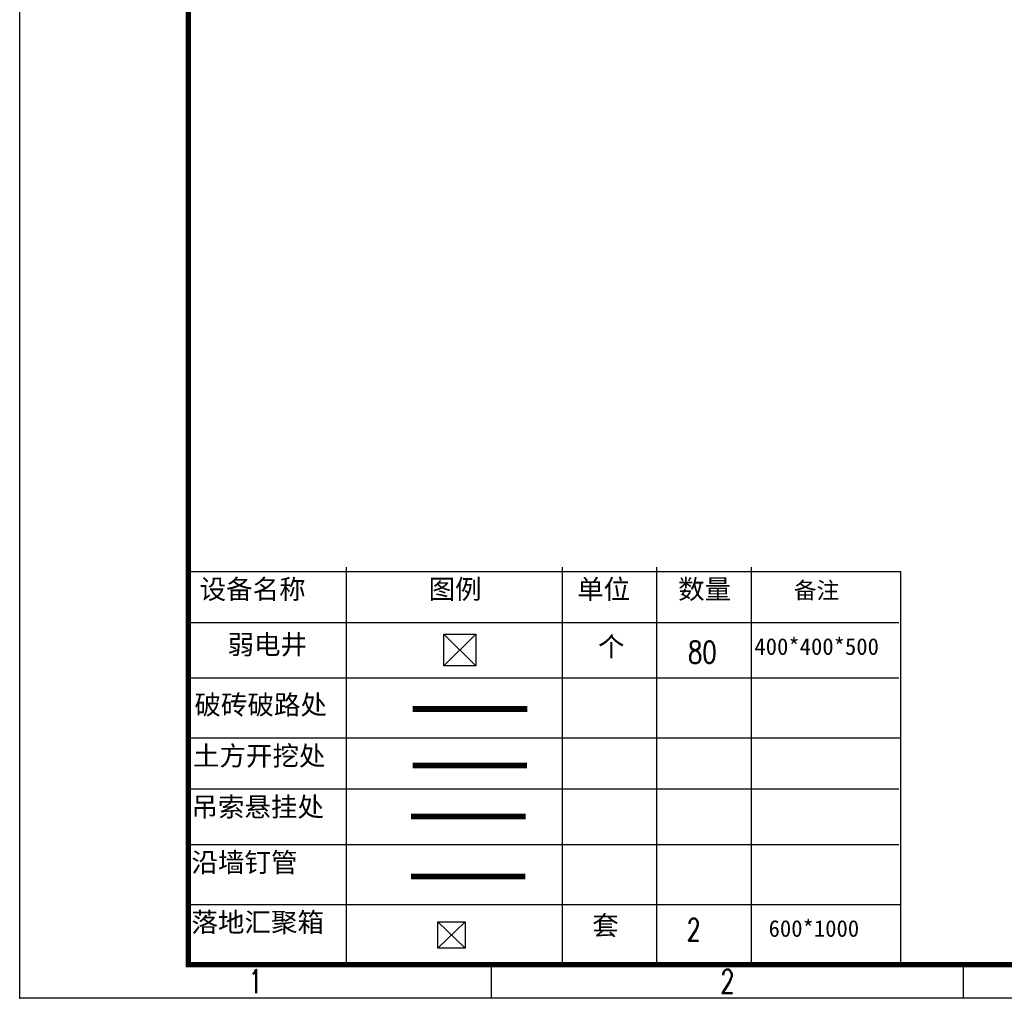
# Model space of a CAD drawing. Extents: x 39527407 to 39530665, y 3786466 to 3790957.
# Tile 1 of 113: x 39527410 to 39528515, y 3786466 to 3787564. Entities that reach past the tile are written whole.
import ezdxf
from ezdxf.enums import TextEntityAlignment as Align

# ---------------------------------------------------------------- set-up
doc = ezdxf.new("R2010")
doc.units = 0
doc.header["$PDSIZE"] = 0.2
doc.linetypes.add('DASHEDX2', pattern=[38.1, 25.4, -12.7])
doc.layers.get('0').update_dxf_attribs({"linetype": 'CONTINUOUS'})
for name, color, linetype in [('04-安保监控', 4, 'CONTINUOUS'), ('TK-ABCD-TTLB-E', 3, 'CONTINUOUS'), ('综合管网', 1, 'CONTINUOUS')]:
    doc.layers.add(name, color=color, linetype=linetype)
doc.layers.add('路线', color=7, linetype='DASHEDX2', lineweight=30)
doc.styles.add('_HZTXT', font='romans.shx', dxfattribs={"width": 0.75, "height": 300, "bigfont": 'hztxt.shx'})
doc.styles.add('SimHztxt', font='simplex.shx', dxfattribs={"width": 0.8, "bigfont": 'hztxt.shx'})
doc.styles.get("Standard").update_dxf_attribs({"font": 'txt', "width": 1.1})

# ---------------------------------------------------------------- blocks, each defined once
blk = doc.blocks.new('A$C69525F90')
at = {"layer": 'TK-ABCD-TTLB-E', "color": 3}
for p, q in [((74.25, 35), (73, 35)), ((74.25, 17.5), (73, 17.5)), ((74.25, 0), (73, 0))]:
    blk.add_line(p, q, dxfattribs=at)
blk.add_lwpolyline([(74.25, 0), (0, 0), (0, 105), (74.25, 105), (74.25, 0)], dxfattribs=at)
at = {"layer": 'TK-ABCD-TTLB-E', "color": 3, "const_width": 0.2}
blk.add_lwpolyline([(73, 6.25), (1.25, 6.25), (1.25, 103.75), (73, 103.75), (73, 6.25)], dxfattribs=at)
at = {"layer": 'TK-ABCD-TTLB-E', "color": 3}
blk.add_point((74.25, 0), dxfattribs=at)
at = {"layer": 'TK-ABCD-TTLB-E', "color": 3, "style": 'SimHztxt', "width": 0.7}
for s, p in [('2', (73.625, 26.25)), ('1', (73.625, 8.75))]:
    blk.add_text(s, height=0.875, rotation=90, dxfattribs=at).set_placement(p, align=Align.MIDDLE_CENTER)
blk = doc.blocks.new('弱电井')
at = {"layer": '综合管网', "linetype": 'Continuous', "lineweight": 30}
for p, q in [((39505996.61, 3778252.25), (39506001.85, 3778241.73)), ((39506004.49, 3778249.61), (39505993.97, 3778244.37))]:
    blk.add_line(p, q, dxfattribs=at)
blk.add_lwpolyline([(39505996.61, 3778252.25), (39506004.49, 3778249.61), (39506001.85, 3778241.73), (39505993.97, 3778244.37)], close=True, dxfattribs=at)

msp = doc.modelspace()

# ---------------------------------------------------------------- linework, layer by layer
for p, q in [((39527776.46687, 3786949.56634, -38.58), (39527776.46687, 3786504.00353, -38.58)), ((39528018.85323, 3786949.56634, -38.58), (39528018.85323, 3786504.00353, -38.58)), ((39528124.86851, 3786949.56634, -38.58), (39528124.86851, 3786504.00353, -38.58)), ((39528230.88379, 3786949.56634, -38.58), (39528230.88379, 3786504.00353, -38.58)), ((39528396.6854, 3786887.33274, -38.58), (39527597.77394, 3786887.33274, -38.58)), ((39528396.6854, 3786825.09914, -38.58), (39527597.77394, 3786825.09914, -38.58)), ((39528398.34159, 3786757.90173, -38.58), (39527599.43013, 3786757.90173, -38.58)), ((39528396.6854, 3786700.63194, -38.58), (39527597.77394, 3786700.63194, -38.58)), ((39528396.6854, 3786638.39834, -38.58), (39527597.77394, 3786638.39834, -38.58))]:
    msp.add_line(p, q)
at = {"elevation": -38.58}
msp.add_lwpolyline([(39527599.43013, 3786944.60253), (39528398.34159, 3786944.60253), (39528398.34159, 3786504.00353), (39527599.43013, 3786504.00353)], close=True, dxfattribs=at)
at = {"color": 6, "const_width": 6.435, "elevation": -38.58}
msp.add_lwpolyline([(39527979.88385, 3786790.63459), (39527851.18385, 3786790.63459)], dxfattribs=at)
at = {"color": 1, "const_width": 6.435, "elevation": -38.58}
msp.add_lwpolyline([(39527851.18385, 3786727.39233), (39527979.54894, 3786727.39233)], dxfattribs=at)
at = {"color": 4, "const_width": 6.435, "elevation": -38.58}
msp.add_lwpolyline([(39527849.52766, 3786670.12253), (39527977.89275, 3786670.12253)], dxfattribs=at)
at = {"color": 3, "const_width": 6.435}
msp.add_lwpolyline([(39527849.19572, 3786602.75753), (39527977.56081, 3786602.75753)], dxfattribs=at)
at = {"layer": '04-安保监控', "color": 2, "linetype": 'Continuous', "lineweight": 30}
for p, q in [((39527910.02161, 3786551.96028, -38.58), (39527879.27154, 3786522.32972, -38.58)), ((39527879.27154, 3786551.96028, -38.58), (39527910.02161, 3786522.32972, -38.58))]:
    msp.add_line(p, q, dxfattribs=at)
at = {"layer": '04-安保监控', "color": 2, "linetype": 'Continuous', "lineweight": 30, "elevation": -38.58}
msp.add_lwpolyline([(39527879.27154, 3786551.96028), (39527910.02161, 3786551.96028), (39527910.02161, 3786522.32972), (39527879.27154, 3786522.32972)], close=True, dxfattribs=at)
at = {"layer": '综合管网', "color": 6, "linetype": 'Continuous', "lineweight": 30}
msp.add_line((39527599.43013, 3786571.20093, -38.58), (39528398.34159, 3786571.20093, -38.58), dxfattribs=at)

# ---------------------------------------------------------------- block references
at = {"layer": '综合管网', "color": 3, "linetype": 'Continuous', "lineweight": 30, "xscale": 4.28999997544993, "yscale": 4.290000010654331, "zscale": 4.290000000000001, "rotation": 18.52765533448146}
msp.add_blockref('弱电井', (-116018202.85848, -65436330.81216, -38.58), dxfattribs=at)
at = {"layer": '路线', "linetype": 'ByBlock', "lineweight": -3, "xscale": 30.2444574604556, "yscale": 30.2444574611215, "zscale": 30.24445746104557, "rotation": 270}
msp.add_blockref('A$C69525F90', (39527410.40194, 3788711.84949, -38.58), dxfattribs=at)

# ---------------------------------------------------------------- texts
at = {"style": '_HZTXT', "width": 0.75}
for s, p in [('80', (39528160.08035, 3786841.8217, -38.58)), ('2', (39528158.42416, 3786530.6537, -38.58))]:
    msp.add_text(s, height=24.89344, dxfattribs=at).set_placement(p)
at = {"layer": '路线', "color": 3, "linetype": 'ByBlock', "lineweight": 30, "char_height": 18.67008, "attachment_point": 1}
for s, insert, width in [('{\\fSimSun|b0|i0|c134|p54;\\H1.167x;\\C256;设备名称}', (39527612.30275, 3786935.86034, -38.58), 181.5443017), ('{\\fSimSun|b0|i0|c134|p54;\\H1.167x;\\C256;图例}', (39527869.10577, 3786935.86034, -38.58), 181.5443017), ('{\\fSimSun|b0|i0|c134|p54;\\H1.167x;\\C256;单位}', (39528035.72256, 3786935.86034, -38.58), 78.6276212), ('{\\fSimSun|b0|i0|c134|p54;\\H1.167x;\\C256;数量}', (39528148.96329, 3786935.86034, -38.58), 78.6276212), ('{\\fSimSun|b0|i0|c134|p54;\\C256;备注}', (39528278.88092, 3786932.98651, -38.58), 78.6276212), ('{\\fSimSun|b0|i0|c134|p54;\\H1.167x;\\C256;弱电井}', (39527643.53874, 3786873.7573, -38.58), 181.5443017), ('{\\fSimSun|b0|i0|c134|p54;\\H1.167x;\\C256;个}', (39528059.13526, 3786871.39724, -38.58), 42.4448844), ('{\\fSimSun|b0|i0|c134|p2;400*400*500}', (39528234.53244, 3786869.99296, -38.58), 132.4124775), ('{\\fSimSun|b0|i0|c134|p54;\\H1.167x;\\C256;破砖破路处}', (39527606.44593, 3786806.28295, -38.58), 181.5443017), ('{\\fSimSun|b0|i0|c134|p54;\\H1.167x;\\C256;土方开挖处}', (39527604.75554, 3786749.01316, -38.58), 181.5443017), ('{\\fSimSun|b0|i0|c134|p54;\\H1.167x;\\C256;吊索悬挂处}', (39527603.09935, 3786691.74336, -38.58), 181.5443017), ('{\\fSimSun|b0|i0|c134|p54;\\H1.167x;\\C256;沿墙钉管}', (39527603.09935, 3786629.50976, -38.58), 181.5443017), ('{\\fSimSun|b0|i0|c134|p54;\\H1.167x;\\C256;落地汇聚箱}', (39527603.09935, 3786562.31236, -38.58), 181.5443017), ('{\\fSimSun|b0|i0|c134|p54;\\H1.167x;\\C256;套}', (39528052.6209, 3786558.74343, -38.58), 42.4448844), ('{\\fSimSun|b0|i0|c134|p2;600*1000}', (39528250.45329, 3786553.86116, -38.58), 132.4124775)]:
    msp.add_mtext(s, dxfattribs=dict(at, insert=insert, width=width))

doc.saveas('drawing.dxf')
